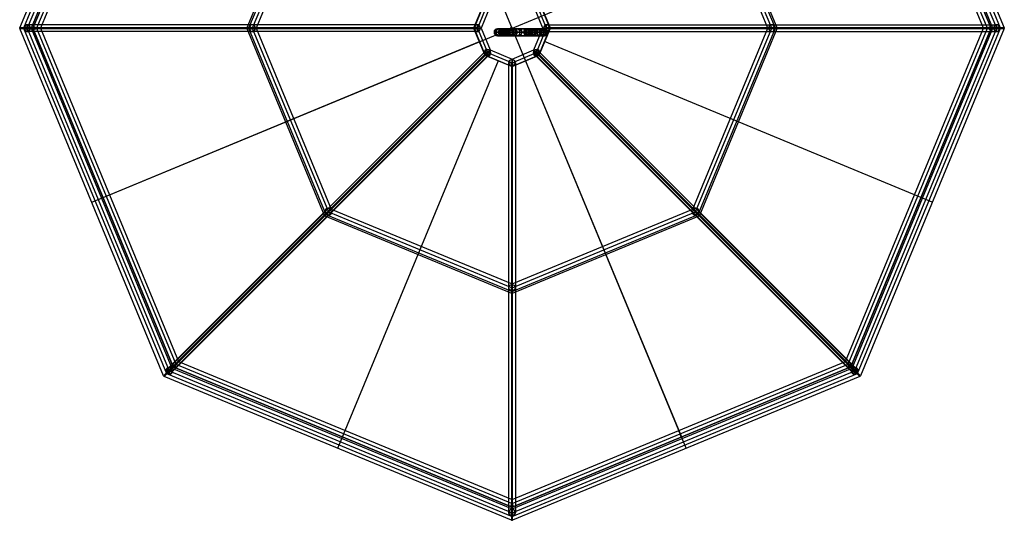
# Model space of a CAD drawing. Extents: x 24847 to 27331, y -18943 to -17731.
# Tile 1 of 4: x 24847 to 25557, y -18692 to -18331. Entities that reach past the tile are written whole.
import ezdxf

# ---------------------------------------------------------------- set-up
doc = ezdxf.new("R2010")
doc.units = 0
doc.layers.add('PREDEFINITO', color=7, linetype='CONTINUOUS')

msp = doc.modelspace()

# ---------------------------------------------------------------- linework, layer by layer
at = {"layer": 'PREDEFINITO'}
for p, q in [((25079.69, -18041.72, -1.5), (25324.31, -18632.28, -1.5)), ((25079.69, -18041.72, -2.5), (25324.31, -18632.28, -2.5)), ((24846.59, -18336.67, -2.01), (24950.45, -18085.93, -2.01)), ((25453.55, -18085.93, -2.01), (25557.41, -18336.67, -2.01)), ((24952.6, -18087.6), (24849.29, -18337)), ((24954.51, -18089.51, 2.5), (24852, -18337, 2.5)), ((24954.51, -18089.51, -2.5), (24852, -18337, -2.5)), ((24956.43, -18091.43), (24854.71, -18337)), ((24957.38, -18092.38, 1), (24856.06, -18337, 1)), ((24957.38, -18092.38, -1.5), (24856.06, -18337, -1.5)), ((24957.38, -18092.38, -2.5), (24856.06, -18337, -2.5)), ((24856.06, -18337, -2), (24957.38, -18092.38, -2)), ((25547.94, -18337, 1), (25446.62, -18092.38, 1)), ((25547.94, -18337, -1.5), (25446.62, -18092.38, -1.5)), ((25547.94, -18337, -2.5), (25446.62, -18092.38, -2.5)), ((25446.62, -18092.38, -2), (25547.94, -18337, -2)), ((25549.29, -18337), (25447.57, -18091.43)), ((25552, -18337, 2.5), (25449.49, -18089.51, 2.5)), ((25552, -18337, -2.5), (25449.49, -18089.51, -2.5)), ((25554.71, -18337), (25451.4, -18087.6)), ((24959.3, -18094.3, -1.5), (24858.77, -18337, -1.5)), ((24959.3, -18094.3, 3.5), (24858.77, -18337, 3.5)), ((24961.21, -18096.21, 1), (24861.47, -18337, 1)), ((25542.53, -18337, 1), (25442.79, -18096.21, 1)), ((25545.23, -18337, -1.5), (25444.7, -18094.3, -1.5)), ((25545.23, -18337, 3.5), (25444.7, -18094.3, 3.5)), ((25066.44, -18201.91, 270.49), (25010.62, -18336.67, 270.49)), ((25067.5, -18202.5, 270), (25011.79, -18337, 270)), ((25069.42, -18204.42, 272.5), (25014.5, -18337, 272.5)), ((25069.42, -18204.42, 267.5), (25014.5, -18337, 267.5)), ((25071.33, -18206.33, 270), (25017.21, -18337, 270)), ((25386.79, -18337, 270), (25332.67, -18206.33, 270)), ((25389.5, -18337, 272.5), (25334.58, -18204.42, 272.5)), ((25389.5, -18337, 267.5), (25334.58, -18204.42, 267.5)), ((25392.21, -18337, 270), (25336.5, -18202.5, 270)), ((25393.38, -18336.67, 270.49), (25337.56, -18201.91, 270.49)), ((24906.72, -18459.31, -1.5), (25497.28, -18214.69, -1.5)), ((24906.72, -18459.31, -2.5), (25497.28, -18214.69, -2.5)), ((25182.41, -18317.41, 540), (25174.29, -18337, 540)), ((25182.42, -18317.9, 542.99), (25174.65, -18336.67, 542.99)), ((25184.32, -18319.32, 542.5), (25177, -18337, 542.5)), ((25184.32, -18319.32, 537.5), (25177, -18337, 537.5)), ((25186.24, -18321.24, 540), (25179.71, -18337, 540)), ((25224.29, -18337, 540), (25217.76, -18321.24, 540)), ((25227, -18337, 542.5), (25219.68, -18319.32, 542.5)), ((25227, -18337, 537.5), (25219.68, -18319.32, 537.5)), ((25229.35, -18336.67, 542.99), (25221.58, -18317.9, 542.99)), ((25229.71, -18337, 540), (25221.59, -18317.41, 540)), ((25177, -18334.5, 540), (24852, -18334.5)), ((24852, -18339.5), (24852, -18334.5)), ((25177, -18339.5, 540), (25177, -18334.5, 540)), ((25227, -18334.5, 540), (25552, -18334.5)), ((25227, -18339.5, 540), (25227, -18334.5, 540)), ((25552, -18339.5), (25552, -18334.5)), ((25174.57, -18337, 542.99), (24846.52, -18337, -2.01)), ((25174.65, -18336.67, 542.99), (24846.59, -18336.67, -2.01)), ((24950.45, -18588.07, -2.01), (24846.59, -18337.33, -2.01)), ((24846.59, -18337.33, -2.01), (25174.65, -18337.33, 542.99)), ((24849.29, -18337), (24952.6, -18586.4)), ((25174.86, -18337, 541.29), (24849.86, -18337, 1.29)), ((24854.14, -18337, -1.29), (24849.86, -18337, 1.29)), ((24852, -18337, 2.5), (24954.51, -18584.49, 2.5)), ((24852, -18337, -2.5), (24954.51, -18584.49, -2.5)), ((25177, -18339.5, 540), (24852, -18339.5)), ((25179.14, -18337, 538.71), (24854.14, -18337, -1.29)), ((24854.71, -18337), (24956.43, -18582.57)), ((24856.06, -18337, 1), (24957.38, -18581.62, 1)), ((24856.06, -18337, -1.5), (24957.38, -18581.62, -1.5)), ((24856.06, -18337, -2.5), (24856.06, -18337, -1.5)), ((24856.06, -18337, -2.5), (24957.38, -18581.62, -2.5)), ((24957.38, -18581.62, -2), (24856.06, -18337, -2)), ((24858.77, -18337, -1.5), (24959.3, -18579.7, -1.5)), ((24858.77, -18337, 3.5), (24959.3, -18579.7, 3.5)), ((24861.47, -18337, 1), (24961.21, -18577.79, 1)), ((25010.62, -18337.33, 270.49), (25066.44, -18472.09, 270.49)), ((25011.79, -18337, 270), (25067.5, -18471.5, 270)), ((25014.5, -18337, 272.5), (25069.42, -18469.58, 272.5)), ((25014.5, -18337, 267.5), (25069.42, -18469.58, 267.5)), ((25017.21, -18337, 270), (25071.33, -18467.67, 270)), ((25174.29, -18337, 540), (25182.41, -18356.59, 540)), ((25174.65, -18337.33, 542.99), (25182.42, -18356.1, 542.99)), ((25179.14, -18337, 538.71), (25174.86, -18337, 541.29)), ((25177, -18337, 542.5), (25184.32, -18354.68, 542.5)), ((25177, -18337, 537.5), (25184.32, -18354.68, 537.5)), ((25179.71, -18337, 540), (25186.24, -18352.76, 540)), ((25189.96, -18340, 995.34), (25189.05, -18340, 1029.71)), ((25189.05, -18340, 1029.71), (25189.24, -18340, 1064.26)), ((25189.24, -18340, 1064.26), (25190.42, -18340, 1098.87)), ((25190.86, -18340, 978.29), (25189.96, -18340, 995.34)), ((25190.42, -18340, 1098.87), (25192.48, -18340, 1133.46)), ((25192.08, -18340, 961.25), (25190.86, -18340, 978.29)), ((25192.45, -18337.5, 995.45), (25191.54, -18337.5, 1029.74)), ((25191.54, -18337.5, 1029.74), (25191.74, -18337.5, 1064.21)), ((25192.45, -18342.5, 995.45), (25191.54, -18342.5, 1029.74)), ((25191.54, -18342.5, 1029.74), (25191.74, -18342.5, 1064.21)), ((25191.74, -18337.5, 1064.21), (25192.92, -18337.5, 1098.76)), ((25191.74, -18342.5, 1064.21), (25192.92, -18342.5, 1098.76)), ((25194.43, -18340, 936.92), (25192.08, -18340, 961.25)), ((25193.35, -18337.5, 978.44), (25192.45, -18337.5, 995.45)), ((25193.35, -18342.5, 978.44), (25192.45, -18342.5, 995.45)), ((25192.48, -18340, 1133.46), (25195.32, -18340, 1167.92)), ((25192.92, -18337.5, 1098.76), (25194.98, -18337.5, 1133.28)), ((25192.92, -18342.5, 1098.76), (25194.98, -18342.5, 1133.28)), ((25194.57, -18337.5, 961.46), (25193.35, -18337.5, 978.44)), ((25194.57, -18342.5, 961.46), (25193.35, -18342.5, 978.44)), ((25194.95, -18340, 995.56), (25194.04, -18340, 1029.76)), ((25194.04, -18340, 1029.76), (25194.24, -18340, 1064.16)), ((25194.24, -18340, 1064.16), (25195.41, -18340, 1098.64)), ((25197.84, -18340, 910.01), (25194.43, -18340, 936.92)), ((25196.91, -18337.5, 937.2), (25194.57, -18337.5, 961.46)), ((25196.91, -18342.5, 937.2), (25194.57, -18342.5, 961.46)), ((25195.85, -18340, 978.6), (25194.95, -18340, 995.56)), ((25194.98, -18337.5, 1133.28), (25197.81, -18337.5, 1167.69)), ((25194.98, -18342.5, 1133.28), (25197.81, -18342.5, 1167.69)), ((25195.32, -18340, 1167.92), (25202.86, -18340, 1236.02)), ((25195.41, -18340, 1098.64), (25197.47, -18340, 1133.11)), ((25197.06, -18340, 961.66), (25195.85, -18340, 978.6)), ((25200.32, -18337.5, 910.35), (25196.91, -18337.5, 937.2)), ((25200.32, -18342.5, 910.35), (25196.91, -18342.5, 937.2)), ((25199.39, -18340, 937.48), (25197.06, -18340, 961.66)), ((25197.47, -18340, 1133.11), (25200.3, -18340, 1167.46)), ((25197.81, -18337.5, 1167.69), (25205.34, -18337.5, 1235.71)), ((25197.81, -18342.5, 1167.69), (25205.34, -18342.5, 1235.71)), ((25211.39, -18340, 825.18), (25197.84, -18340, 910.01)), ((25202.79, -18340, 910.7), (25199.39, -18340, 937.48)), ((25200.1, -18340, 534.57), (25207.17, -18340, 566.07)), ((25200.1, -18340, 534.57), (25204.96, -18340, 533.4)), ((25200.3, -18340, 1167.46), (25207.82, -18340, 1235.39)), ((25213.86, -18337.5, 825.58), (25200.32, -18337.5, 910.35)), ((25213.86, -18342.5, 825.58), (25200.32, -18342.5, 910.35)), ((25201, -18337, 537.5), (25201, -18337, 1312)), ((25201, -18337, 1312), (25202, -18337, 1312)), ((25201.5, -18336.5, 537.5), (25201.5, -18336.5, 1312)), ((25201.5, -18337.5, 1312), (25201.5, -18336.5, 1312)), ((25201.5, -18337.5, 537.5), (25201.5, -18337.5, 1312)), ((25202, -18337, 537.5), (25202, -18337, 1312)), ((25202.53, -18337.5, 533.99), (25209.62, -18337.5, 565.56)), ((25202.53, -18342.5, 533.99), (25202.53, -18337.5, 533.99)), ((25202.53, -18342.5, 533.99), (25209.62, -18342.5, 565.56)), ((25216.33, -18340, 825.97), (25202.79, -18340, 910.7)), ((25202.86, -18340, 1236.02), (25212.15, -18340, 1302.37)), ((25204.96, -18340, 533.4), (25212.07, -18340, 565.06)), ((25205.34, -18337.5, 1235.71), (25214.62, -18337.5, 1302)), ((25205.34, -18342.5, 1235.71), (25214.62, -18342.5, 1302)), ((25207.17, -18340, 566.07), (25210.39, -18340, 582.33)), ((25207.82, -18340, 1235.39), (25217.1, -18340, 1301.63)), ((25209.62, -18337.5, 565.56), (25212.85, -18337.5, 581.86)), ((25209.62, -18342.5, 565.56), (25212.85, -18342.5, 581.86)), ((25210.39, -18340, 582.33), (25213.34, -18340, 598.84)), ((25217.56, -18340, 782.99), (25211.39, -18340, 825.18)), ((25212.07, -18340, 565.06), (25215.3, -18340, 581.4)), ((25212.15, -18340, 1302.37), (25217.1, -18340, 1301.63)), ((25212.85, -18337.5, 581.86), (25215.8, -18337.5, 598.43)), ((25212.85, -18342.5, 581.86), (25215.8, -18342.5, 598.43)), ((25213.34, -18340, 598.84), (25215.97, -18340, 615.58)), ((25220.04, -18337.5, 783.3), (25213.86, -18337.5, 825.58)), ((25220.04, -18342.5, 783.3), (25213.86, -18342.5, 825.58)), ((25214.62, -18342.5, 1302), (25214.62, -18337.5, 1302)), ((25215.3, -18340, 581.4), (25218.27, -18340, 598.02)), ((25215.8, -18337.5, 598.43), (25218.45, -18337.5, 615.22)), ((25215.8, -18342.5, 598.43), (25218.45, -18342.5, 615.22)), ((25215.97, -18340, 615.58), (25218.25, -18340, 632.48)), ((25222.52, -18340, 783.62), (25216.33, -18340, 825.97)), ((25219.99, -18340, 761.81), (25217.56, -18340, 782.99)), ((25217.76, -18352.76, 540), (25224.29, -18337, 540)), ((25218.25, -18340, 632.48), (25220.14, -18340, 649.49)), ((25218.27, -18340, 598.02), (25220.92, -18340, 614.85)), ((25218.45, -18337.5, 615.22), (25220.73, -18337.5, 632.17)), ((25218.45, -18342.5, 615.22), (25220.73, -18342.5, 632.17)), ((25219.68, -18354.68, 542.5), (25227, -18337, 542.5)), ((25219.68, -18354.68, 537.5), (25227, -18337, 537.5)), ((25221.79, -18340, 740.54), (25219.99, -18340, 761.81)), ((25222.48, -18337.5, 762.06), (25220.04, -18337.5, 783.3)), ((25222.48, -18342.5, 762.06), (25220.04, -18342.5, 783.3)), ((25220.14, -18340, 649.49), (25221.58, -18340, 666.56)), ((25220.73, -18337.5, 632.17), (25222.63, -18337.5, 649.24)), ((25220.73, -18342.5, 632.17), (25222.63, -18342.5, 649.24)), ((25220.92, -18340, 614.85), (25223.22, -18340, 631.87)), ((25221.58, -18356.1, 542.99), (25229.35, -18337.33, 542.99)), ((25221.58, -18340, 666.56), (25222.54, -18340, 683.63)), ((25221.59, -18356.59, 540), (25229.71, -18337, 540)), ((25222.41, -18340, 729.84), (25221.79, -18340, 740.54)), ((25222.82, -18340, 719.14), (25222.41, -18340, 729.84)), ((25224.28, -18337.5, 740.71), (25222.48, -18337.5, 762.06)), ((25224.28, -18342.5, 740.71), (25222.48, -18342.5, 762.06)), ((25224.96, -18340, 762.32), (25222.52, -18340, 783.62)), ((25222.54, -18340, 683.63), (25222.98, -18340, 700.66)), ((25222.63, -18337.5, 649.24), (25224.08, -18337.5, 666.38)), ((25222.63, -18342.5, 649.24), (25224.08, -18342.5, 666.38)), ((25223, -18340, 709.15), (25222.82, -18340, 719.14)), ((25222.98, -18340, 700.66), (25223, -18340, 709.15)), ((25223.22, -18340, 631.87), (25225.11, -18340, 649)), ((25224.08, -18337.5, 666.38), (25225.04, -18337.5, 683.53)), ((25224.08, -18342.5, 666.38), (25225.04, -18342.5, 683.53)), ((25224.91, -18337.5, 729.97), (25224.28, -18337.5, 740.71)), ((25224.91, -18342.5, 729.97), (25224.28, -18342.5, 740.71)), ((25224.86, -18337, 538.71), (25549.86, -18337, -1.29)), ((25229.14, -18337, 541.29), (25224.86, -18337, 538.71)), ((25225.32, -18337.5, 719.21), (25224.91, -18337.5, 729.97)), ((25225.32, -18342.5, 719.21), (25224.91, -18342.5, 729.97)), ((25226.78, -18340, 740.88), (25224.96, -18340, 762.32)), ((25225.04, -18337.5, 683.53), (25225.48, -18337.5, 700.64)), ((25225.04, -18342.5, 683.53), (25225.48, -18342.5, 700.64)), ((25225.11, -18340, 649), (25226.57, -18340, 666.2)), ((25225.5, -18337.5, 709.16), (25225.32, -18337.5, 719.21)), ((25225.5, -18342.5, 709.16), (25225.32, -18342.5, 719.21)), ((25225.48, -18337.5, 700.64), (25225.5, -18337.5, 709.16)), ((25225.48, -18342.5, 700.64), (25225.5, -18342.5, 709.16)), ((25226.57, -18340, 666.2), (25227.54, -18340, 683.42)), ((25227.41, -18340, 730.09), (25226.78, -18340, 740.88)), ((25227, -18339.5, 540), (25552, -18339.5)), ((25227.82, -18340, 719.28), (25227.41, -18340, 730.09)), ((25227.54, -18340, 683.42), (25227.98, -18340, 700.61)), ((25227.99, -18340, 709.18), (25227.82, -18340, 719.28)), ((25227.98, -18340, 700.61), (25227.99, -18340, 709.18)), ((25229.14, -18337, 541.29), (25554.14, -18337, 1.29)), ((25557.41, -18336.67, -2.01), (25229.35, -18336.67, 542.99)), ((25229.35, -18337.33, 542.99), (25557.41, -18337.33, -2.01)), ((25229.43, -18337, 542.99), (25557.48, -18337, -2.01)), ((25332.67, -18467.67, 270), (25386.79, -18337, 270)), ((25334.58, -18469.58, 272.5), (25389.5, -18337, 272.5)), ((25334.58, -18469.58, 267.5), (25389.5, -18337, 267.5)), ((25336.5, -18471.5, 270), (25392.21, -18337, 270)), ((25337.56, -18472.09, 270.49), (25393.38, -18337.33, 270.49)), ((25442.79, -18577.79, 1), (25542.53, -18337, 1)), ((25444.7, -18579.7, -1.5), (25545.23, -18337, -1.5)), ((25444.7, -18579.7, 3.5), (25545.23, -18337, 3.5)), ((25446.62, -18581.62, 1), (25547.94, -18337, 1)), ((25446.62, -18581.62, -1.5), (25547.94, -18337, -1.5)), ((25446.62, -18581.62, -2.5), (25547.94, -18337, -2.5)), ((25547.94, -18337, -2), (25446.62, -18581.62, -2)), ((25447.57, -18582.57), (25549.29, -18337)), ((25449.49, -18584.49, 2.5), (25552, -18337, 2.5)), ((25449.49, -18584.49, -2.5), (25552, -18337, -2.5)), ((25451.4, -18586.4), (25554.71, -18337)), ((25557.41, -18337.33, -2.01), (25453.55, -18588.07, -2.01)), ((25547.94, -18337, -2.5), (25547.94, -18337, -1.5)), ((25554.14, -18337, 1.29), (25549.86, -18337, -1.29)), ((24898.52, -18462.7, -2.01), (25178.54, -18346.72, 542.99)), ((25505.48, -18462.7, -2.01), (25225.46, -18346.72, 542.99)), ((25182.42, -18356.1, 542.99), (24950.45, -18588.07, -2.01)), ((25182.61, -18356.39, 542.99), (24950.64, -18588.36, -2.01)), ((24950.93, -18588.55, -2.01), (25182.9, -18356.58, 542.99)), ((25182.02, -18354.68, 540.98), (24952.21, -18584.49, 0.98)), ((25183.97, -18352.35, 539.16), (24954.16, -18582.16, -0.84)), ((25184.68, -18357.01, 540.84), (24954.87, -18586.82, 0.84)), ((25186.62, -18354.68, 539.02), (24956.81, -18584.49, -0.98)), ((25186.62, -18354.68, 539.02), (25182.02, -18354.68, 540.98)), ((25182.41, -18356.59, 540), (25202, -18364.71, 540)), ((25182.9, -18356.58, 542.99), (25201.67, -18364.35, 542.99)), ((25184.68, -18357.01, 540.84), (25183.97, -18352.35, 539.16)), ((25184.32, -18354.68, 542.5), (25202, -18362, 542.5)), ((25184.32, -18354.68, 537.5), (25202, -18362, 537.5)), ((25186.24, -18352.76, 540), (25202, -18359.29, 540)), ((25202, -18359.29, 540), (25217.76, -18352.76, 540)), ((25202, -18362, 542.5), (25219.68, -18354.68, 542.5)), ((25202, -18362, 537.5), (25219.68, -18354.68, 537.5)), ((25202, -18364.71, 540), (25221.59, -18356.59, 540)), ((25202.33, -18364.35, 542.99), (25221.1, -18356.58, 542.99)), ((25217.38, -18354.68, 539.02), (25447.19, -18584.49, -0.98)), ((25221.98, -18354.68, 540.98), (25217.38, -18354.68, 539.02)), ((25219.32, -18357.01, 540.84), (25220.03, -18352.35, 539.16)), ((25219.32, -18357.01, 540.84), (25449.13, -18586.82, 0.84)), ((25220.03, -18352.35, 539.16), (25449.84, -18582.16, -0.84)), ((25221.1, -18356.58, 542.99), (25453.07, -18588.55, -2.01)), ((25221.39, -18356.39, 542.99), (25453.36, -18588.36, -2.01)), ((25453.55, -18588.07, -2.01), (25221.58, -18356.1, 542.99)), ((25221.98, -18354.68, 540.98), (25451.79, -18584.49, 0.98)), ((25076.3, -18640.48, -2.01), (25192.28, -18360.46, 542.99)), ((25199.5, -18362, 540), (25199.5, -18687)), ((25204.5, -18362, 540), (25199.5, -18362, 540)), ((25202, -18359.86, 538.71), (25202, -18684.86, -1.29)), ((25202, -18359.86, 538.71), (25202, -18364.14, 541.29)), ((25202, -18364.14, 541.29), (25202, -18689.14, 1.29)), ((25204.5, -18362, 540), (25204.5, -18687)), ((25327.7, -18640.48, -2.01), (25211.72, -18360.46, 542.99)), ((25201.67, -18364.35, 542.99), (25201.67, -18692.41, -2.01)), ((25202, -18364.43, 542.99), (25202, -18692.48, -2.01)), ((25202.33, -18692.41, -2.01), (25202.33, -18364.35, 542.99)), ((24906.72, -18459.31, -1.5), (24906.72, -18459.31, -2.5)), ((25497.28, -18459.31, -1.5), (25497.28, -18459.31, -2.5)), ((25069.42, -18469.58, 272.5), (25202, -18524.5, 272.5)), ((25069.42, -18469.58, 267.5), (25202, -18524.5, 267.5)), ((25071.33, -18467.67, 270), (25202, -18521.79, 270)), ((25202, -18521.79, 270), (25332.67, -18467.67, 270)), ((25202, -18524.5, 272.5), (25334.58, -18469.58, 272.5)), ((25202, -18524.5, 267.5), (25334.58, -18469.58, 267.5)), ((25066.91, -18472.56, 270.49), (25201.67, -18528.38, 270.49)), ((25067.5, -18471.5, 270), (25202, -18527.21, 270)), ((25202, -18527.21, 270), (25336.5, -18471.5, 270)), ((25202.33, -18528.38, 270.49), (25337.09, -18472.56, 270.49)), ((24956.81, -18584.49, -0.98), (24952.21, -18584.49, 0.98)), ((24954.87, -18586.82, 0.84), (24954.16, -18582.16, -0.84)), ((24954.51, -18584.49, 2.5), (25202, -18687, 2.5)), ((24954.51, -18584.49, -2.5), (25202, -18687, -2.5)), ((24956.43, -18582.57), (25202, -18684.29)), ((24957.38, -18581.62, 1), (25202, -18682.94, 1)), ((24957.38, -18581.62, -1.5), (25202, -18682.94, -1.5)), ((24957.38, -18581.62, -2.5), (24957.38, -18581.62, -1.5)), ((24957.38, -18581.62, -2.5), (25202, -18682.94, -2.5)), ((25202, -18682.94, -2), (24957.38, -18581.62, -2)), ((24959.3, -18579.7, -1.5), (25202, -18680.23, -1.5)), ((24959.3, -18579.7, 3.5), (25202, -18680.23, 3.5)), ((24961.21, -18577.79, 1), (25202, -18677.53, 1)), ((25202, -18682.94, -1.5), (25446.62, -18581.62, -1.5)), ((25202, -18682.94, -2.5), (25446.62, -18581.62, -2.5)), ((25446.62, -18581.62, -2), (25202, -18682.94, -2)), ((25202, -18684.29), (25447.57, -18582.57)), ((25202, -18687, 2.5), (25449.49, -18584.49, 2.5)), ((25202, -18687, -2.5), (25449.49, -18584.49, -2.5)), ((25322.4, -18627.66, 1), (25442.79, -18577.79, 1)), ((25323.35, -18629.97, -1.5), (25444.7, -18579.7, -1.5)), ((25323.35, -18629.97, 3.5), (25444.7, -18579.7, 3.5)), ((25324.31, -18632.28, 1), (25446.62, -18581.62, 1)), ((25446.62, -18581.62, -2.5), (25446.62, -18581.62, -1.5)), ((25451.79, -18584.49, 0.98), (25447.19, -18584.49, -0.98)), ((25449.13, -18586.82, 0.84), (25449.84, -18582.16, -0.84)), ((25201.67, -18692.41, -2.01), (24950.93, -18588.55, -2.01)), ((24952.6, -18586.4), (25202, -18689.71)), ((25202, -18689.71), (25451.4, -18586.4)), ((25453.07, -18588.55, -2.01), (25202.33, -18692.41, -2.01)), ((25079.69, -18632.28, -1.5), (25079.69, -18632.28, -2.5)), ((25202, -18677.53, 1), (25322.4, -18627.66, 1)), ((25202, -18680.23, -1.5), (25323.35, -18629.97, -1.5)), ((25202, -18680.23, 3.5), (25323.35, -18629.97, 3.5)), ((25202, -18682.94, 1), (25324.31, -18632.28, 1)), ((25324.31, -18632.28, -1.5), (25324.31, -18632.28, -2.5)), ((25202, -18682.94, -1.5), (25202, -18682.94, -2.5)), ((25204.5, -18687), (25199.5, -18687)), ((25202, -18684.86, -1.29), (25202, -18689.14, 1.29))]:
    msp.add_line(p, q, dxfattribs=at)
at = {"layer": 'PREDEFINITO', "extrusion": (-0.515662, 0, -0.856792)}
for centre in [(18337, -21293, -12815.23), (18337, -21293, -13445.49)]:
    msp.add_circle(centre, 2.5, dxfattribs=at)
at = {"layer": 'PREDEFINITO', "extrusion": (-0.515662, 7.50404e-13, -0.856792)}
msp.add_circle((18337, -21293, -13130.36), 2.5, dxfattribs=at)
at = {"layer": 'PREDEFINITO', "extrusion": (0.515662, 0, -0.856792)}
for centre in [(-18337, 21892.75, 12545.94), (-18337, 21892.75, 13176.19)]:
    msp.add_circle(centre, 2.5, dxfattribs=at)
at = {"layer": 'PREDEFINITO', "extrusion": (0.515662, -7.50404e-13, -0.856792)}
msp.add_circle((-18337, 21892.75, 12861.06), 2.5, dxfattribs=at)
at = {"layer": 'PREDEFINITO', "extrusion": (0.009894, -2.12966e-13, -0.999951)}
msp.add_circle((-25200.5, -18340, -780.46), 2.5, dxfattribs=at)
at = {"layer": 'PREDEFINITO', "extrusion": (-0.020402, -9.18599e-14, -0.999792)}
msp.add_circle((18340, -25164.78, -1577.96), 2.5, dxfattribs=at)
at = {"layer": 'PREDEFINITO', "extrusion": (0.043733, 2.54468e-13, -0.999043)}
msp.add_circle((-18340, 25211.88, 107.25), 2.5, dxfattribs=at)
at = {"layer": 'PREDEFINITO', "extrusion": (-0.047387, -2.16174e-13, -0.998877)}
msp.add_circle((18340, -25112.55, -2291.34), 2.5, dxfattribs=at)
at = {"layer": 'PREDEFINITO', "extrusion": (0.081344, -9.57101e-14, -0.996686)}
msp.add_circle((-18340, 25189.29, 1091.16), 2.5, dxfattribs=at)
at = {"layer": 'PREDEFINITO', "extrusion": (-0.071275, 5.18607e-14, -0.997457)}
msp.add_circle((18340, -25050.13, -2926.17), 2.5, dxfattribs=at)
at = {"layer": 'PREDEFINITO', "extrusion": (0.101658, -2.83649e-13, -0.994819)}
msp.add_circle((-18340, 25161.61, 1621.69), 2.5, dxfattribs=at)
at = {"layer": 'PREDEFINITO', "extrusion": (0.110872, 2.25953e-14, -0.993835)}
msp.add_circle((-18340, 25145.47, 1862.2), 2.5, dxfattribs=at)
at = {"layer": 'PREDEFINITO', "extrusion": (0.117335, -2.83649e-13, -0.993092)}
msp.add_circle((-18340, 25132.81, 2031.17), 2.5, dxfattribs=at)
at = {"layer": 'PREDEFINITO', "extrusion": (-0.092256, 1.09228e-13, -0.995735)}
msp.add_circle((18340, -24982.62, -3487.35), 2.5, dxfattribs=at)
at = {"layer": 'PREDEFINITO', "extrusion": (0.139065, 3.336e-14, -0.990283)}
msp.add_circle((-18340, 25082.05, 2602.96), 2.5, dxfattribs=at)
at = {"layer": 'PREDEFINITO', "extrusion": (-0.110491, -2.41176e-13, -0.993877)}
msp.add_circle((18340, -24914.2, -3979.03), 2.5, dxfattribs=at)
at = {"layer": 'PREDEFINITO', "extrusion": (0.234706, 0, 0.972066)}
msp.add_circle((-18340, -24373.2, 6434.24), 2.5, dxfattribs=at)
at = {"layer": 'PREDEFINITO'}
for centre in [(25201.5, -18337, 1312), (25201.5, -18337, 537.5), (25201.5, -18337, 801)]:
    msp.add_circle(centre, 0.5, dxfattribs=at)
at = {"layer": 'PREDEFINITO', "extrusion": (0.154073, 1.56817e-13, -0.988059)}
msp.add_circle((-18340, 25039.52, 3004.76), 2.5, dxfattribs=at)
at = {"layer": 'PREDEFINITO', "extrusion": (-0.126108, -4.3574e-14, -0.992016)}
msp.add_circle((18340, -24848.28, -4404.44), 2.5, dxfattribs=at)
at = {"layer": 'PREDEFINITO', "extrusion": (0.162303, 4.7706e-13, -0.986741)}
msp.add_circle((-18340, 25013.53, 3234.83), 2.5, dxfattribs=at)
at = {"layer": 'PREDEFINITO', "extrusion": (-0.203023, -5.68612e-13, -0.979174)}
msp.add_circle((18340, -24569.78, -5671.93), 2.5, dxfattribs=at)
at = {"layer": 'PREDEFINITO', "extrusion": (-0.139196, 6.7466e-14, -0.990265)}
msp.add_circle((18340, -24787.74, -4765.86), 2.5, dxfattribs=at)
at = {"layer": 'PREDEFINITO', "extrusion": (-0.185202, -1.34754e-13, -0.982701)}
msp.add_circle((18340, -24668.92, -5241.25), 2.5, dxfattribs=at)
at = {"layer": 'PREDEFINITO', "extrusion": (0.158234, -3.93171e-13, -0.987402)}
msp.add_circle((-18340, 25026.84, 3174.5), 2.5, dxfattribs=at)
at = {"layer": 'PREDEFINITO', "extrusion": (-0.1498, -8.99192e-14, -0.988716)}
msp.add_circle((18340, -24735.07, -5064.45), 2.5, dxfattribs=at)
at = {"layer": 'PREDEFINITO', "extrusion": (-0.165897, 4.48352e-14, -0.986143)}
msp.add_circle((18340, -24767.11, -4773.35), 2.5, dxfattribs=at)
at = {"layer": 'PREDEFINITO', "extrusion": (0.145855, 6.40199e-14, -0.989306)}
msp.add_circle((-18340, 25064.78, 2882.19), 2.5, dxfattribs=at)
at = {"layer": 'PREDEFINITO', "extrusion": (-0.144964, 1.57483e-13, -0.989437)}
msp.add_circle((18340, -24862.88, -4264.49), 2.5, dxfattribs=at)
at = {"layer": 'PREDEFINITO', "extrusion": (0.126547, 6.61515e-13, -0.991961)}
msp.add_circle((-18340, 25116.41, 2414.51), 2.5, dxfattribs=at)
at = {"layer": 'PREDEFINITO', "extrusion": (-0.122243, -2.90719e-13, -0.9925)}
msp.add_circle((18340, -24954.31, -3710.48), 2.5, dxfattribs=at)
at = {"layer": 'PREDEFINITO', "extrusion": (0.100327, 2.71472e-13, -0.994955)}
msp.add_circle((-18340, 25171.67, 1772.27), 2.5, dxfattribs=at)
at = {"layer": 'PREDEFINITO', "extrusion": (-0.097556, -2.26308e-14, -0.99523)}
msp.add_circle((18340, -25038.98, -3106.78), 2.5, dxfattribs=at)
at = {"layer": 'PREDEFINITO', "extrusion": (-0.07071, 5.14433e-14, -0.997497)}
msp.add_circle((18340, -25113.82, -2448.31), 2.5, dxfattribs=at)
at = {"layer": 'PREDEFINITO', "extrusion": (0.067299, -1.02642e-13, -0.997733)}
msp.add_circle((-18340, 25216.95, 958.54), 2.5, dxfattribs=at)
at = {"layer": 'PREDEFINITO', "extrusion": (-0.041489, 1.28839e-13, -0.999139)}
msp.add_circle((18340, -25174.96, -1729.49), 2.5, dxfattribs=at)
at = {"layer": 'PREDEFINITO', "extrusion": (0.027667, 6.81855e-14, -0.999617)}
msp.add_circle((-18340, 25235.56, -21.03), 2.5, dxfattribs=at)
at = {"layer": 'PREDEFINITO', "extrusion": (-0.009658, -3.04254e-13, -0.999953)}
msp.add_circle((-25217.54, -18340, -944.22), 2.5, dxfattribs=at)
at = {"layer": 'PREDEFINITO', "extrusion": (0.007303, -5.22693e-14, -0.999973)}
msp.add_circle((-25230, -18340, -524.93), 2.5, dxfattribs=at)
at = {"layer": 'PREDEFINITO', "extrusion": (-0.364628, -0.364628, -0.856792)}
for centre in [(30786.72, -3859.24, -2952.95), (30786.72, -3859.24, -2637.82), (30786.72, -3859.24, -2322.69)]:
    msp.add_circle(centre, 2.5, dxfattribs=at)
at = {"layer": 'PREDEFINITO', "extrusion": (0.364628, -0.364628, -0.856792)}
for centre in [(4854.29, 26677.7, 15425.76), (4854.29, 26677.7, 15740.89), (4854.29, 26677.7, 16056.02)]:
    msp.add_circle(centre, 2.5, dxfattribs=at)
at = {"layer": 'PREDEFINITO', "extrusion": (0, -0.515662, -0.856792)}
for centre in [(25202, 16010.87, 9005.92), (25202, 16010.87, 9321.05)]:
    msp.add_circle(centre, 2.5, dxfattribs=at)
at = {"layer": 'PREDEFINITO', "extrusion": (0.92388, 0.382683, 0)}
msp.add_circle((-26902.67, 1, 16266.35), 2.5, dxfattribs=at)
at = {"layer": 'PREDEFINITO', "extrusion": (4.1922e-15, -0.515662, -0.856792)}
msp.add_circle((25202, 16010.87, 9636.17), 2.5, dxfattribs=at)
at = {"layer": 'PREDEFINITO'}
for centre, start, end in [((24847.29, -18337, -2.01), 154.339, 205.661), ((25011.32, -18337, 270.49), 154.339, 205.661), ((25392.68, -18337, 270.49), 334.339, 25.661), ((25556.71, -18337, -2.01), 334.339, 25.661), ((25067.17, -18471.83, 270.49), 199.339, 250.661), ((25336.83, -18471.83, 270.49), 289.339, 340.661), ((25202, -18527.68, 270.49), 244.339, 295.661), ((24951.18, -18587.82, -2.01), 199.339, 250.661), ((25452.82, -18587.82, -2.01), 289.339, 340.661), ((25202, -18691.71, -2.01), 244.339, 295.661)]:
    msp.add_arc(centre, 0.772, start, end, dxfattribs=at)
at = {"layer": 'PREDEFINITO', "extrusion": (0, -1, 0)}
for centre, start, end in [((24851.9, 0.11, 18337), 182.41882, 272.11276), ((24851.9, -0.11, 18337), 87.88724, 177.58118), ((25545.14, 0.89, 18337), 87.88724, 177.58118)]:
    msp.add_arc(centre, 2.61, start, end, dxfattribs=at)
at = {"layer": 'PREDEFINITO', "extrusion": (-0.382683, -0.92388, -1.15333e-13)}
msp.add_arc((29977.52, 0, 7430.73), 2.5, 90, 270, dxfattribs=at)
at = {"layer": 'PREDEFINITO', "extrusion": (0.382683, -0.92388, 0)}
for centre in [(15942.99, 0, 26451.63), (16093.12, 270, 26513.81), (16243.25, 540, 26576), (16243.25, 540, 26595.13), (15942.99, 0, 26719.51)]:
    msp.add_arc(centre, 2.5, 90, 270, dxfattribs=at)
at = {"layer": 'PREDEFINITO', "extrusion": (1.29916e-11, -1, -1.4062e-11)}
msp.add_arc((24852.1, 0.11, 18337), 2.61, 267.88724, 357.58118, dxfattribs=at)
at = {"layer": 'PREDEFINITO', "extrusion": (9.74369e-12, -1, 1.05465e-11)}
msp.add_arc((24852.1, -0.11, 18337), 2.61, 2.41882, 92.11276, dxfattribs=at)
at = {"layer": 'PREDEFINITO', "extrusion": (-3.2479e-12, 1, 3.5155e-12)}
msp.add_arc((-24858.67, 0.89, -18337), 2.61, 2.41882, 92.11276, dxfattribs=at)
at = {"layer": 'PREDEFINITO', "extrusion": (-3.2479e-12, 1, -3.5155e-12)}
for centre, start, end in [((-24858.67, 1.11, -18337), 267.88724, 357.58118), ((-25389.6, 269.89, -18337), 87.88724, 177.58118)]:
    msp.add_arc(centre, 2.61, start, end, dxfattribs=at)
at = {"layer": 'PREDEFINITO', "extrusion": (0.382683, 0.92388, 0)}
for centre, start, end in [((-29983.77, 1, -7428.14), 270, 90), ((-30323.98, 540, -7287.22), 90, 270), ((-30474.11, 270, -7225.04), 90, 270), ((-30624.24, 0, -7162.85), 90, 270), ((-30624.24, 0, -7430.73), 90, 270)]:
    msp.add_arc(centre, 2.5, start, end, dxfattribs=at)
at = {"layer": 'PREDEFINITO', "extrusion": (-0.382683, 0.92388, 0)}
for centre, start, end in [((-15949.24, 1, -26454.22), 270, 90), ((-16289.44, 540, -26595.13), 90, 270), ((-16439.57, 270, -26657.32), 90, 270), ((-16589.7, 0, -26719.51), 90, 270), ((-15949.24, 1, -26716.92), 270, 90)]:
    msp.add_arc(centre, 2.5, start, end, dxfattribs=at)
at = {"layer": 'PREDEFINITO', "extrusion": (-1.43538e-12, 1, 1.35674e-12)}
msp.add_arc((-24858.86, 0.89, -18337), 2.61, 87.88724, 177.58118, dxfattribs=at)
at = {"layer": 'PREDEFINITO', "extrusion": (9.0626e-13, 1, -2.43612e-12)}
msp.add_arc((-24858.86, 1.11, -18337), 2.61, 182.41882, 272.11276, dxfattribs=at)
at = {"layer": 'PREDEFINITO', "extrusion": (2.34164e-12, -1, 1.07938e-12)}
msp.add_arc((25014.4, 270.11, 18337), 2.61, 182.41882, 272.11276, dxfattribs=at)
at = {"layer": 'PREDEFINITO', "extrusion": (-9.0626e-13, -1, 2.43612e-12)}
msp.add_arc((25014.4, 269.89, 18337), 2.61, 87.88724, 177.58118, dxfattribs=at)
at = {"layer": 'PREDEFINITO', "extrusion": (-0.382683, -0.92388, 0)}
for centre, start, end in [((30127.65, 270, 7368.54), 90, 270), ((30617.99, 1, 7165.44), 270, 90)]:
    msp.add_arc(centre, 2.5, start, end, dxfattribs=at)
at = {"layer": 'PREDEFINITO', "extrusion": (-8.83743e-12, -1, 8.11037e-12)}
msp.add_arc((25014.6, 270.11, 18337), 2.61, 267.88724, 357.58118, dxfattribs=at)
at = {"layer": 'PREDEFINITO', "extrusion": (9.0626e-13, -1, 2.43612e-12)}
msp.add_arc((25014.6, 269.89, 18337), 2.61, 2.41882, 92.11276, dxfattribs=at)
at = {"layer": 'PREDEFINITO', "extrusion": (5.58953e-12, -1, 4.59488e-12)}
msp.add_arc((25176.9, 540.11, 18337), 2.61, 182.41882, 272.11276, dxfattribs=at)
at = {"layer": 'PREDEFINITO', "extrusion": (8.83743e-12, -1, -8.11037e-12)}
msp.add_arc((25176.9, 539.89, 18337), 2.61, 87.88724, 177.58118, dxfattribs=at)
at = {"layer": 'PREDEFINITO', "extrusion": (0, 0, -1)}
for centre, start, end in [((-25175.34, -18337, -542.99), 334.339, 25.661), ((-25228.66, -18337, -542.99), 154.339, 205.661), ((-25183.15, -18355.85, -542.99), 289.339, 340.661), ((-25220.85, -18355.85, -542.99), 199.339, 250.661), ((-25202, -18363.66, -542.99), 244.339, 295.661)]:
    msp.add_arc(centre, 0.772, start, end, dxfattribs=at)
at = {"layer": 'PREDEFINITO', "extrusion": (-0.382683, -0.92388, 1.15333e-13)}
msp.add_arc((30277.78, 540, 7306.36), 2.5, 90, 270, dxfattribs=at)
at = {"layer": 'PREDEFINITO', "extrusion": (-2.18966e-12, -1, 1.11012e-11)}
msp.add_arc((25177.1, 540.11, 18337), 2.61, 267.88724, 357.58118, dxfattribs=at)
at = {"layer": 'PREDEFINITO', "extrusion": (-1.51812e-11, -1, -2.51632e-11)}
msp.add_arc((25177.1, 539.89, 18337), 2.61, 2.41882, 92.11276, dxfattribs=at)
at = {"layer": 'PREDEFINITO', "extrusion": (8.83743e-12, 1, 8.11037e-12)}
msp.add_arc((-25226.9, 540.11, -18337), 2.61, 267.88724, 357.58118, dxfattribs=at)
at = {"layer": 'PREDEFINITO', "extrusion": (-1.81252e-12, 1, 4.87224e-12)}
msp.add_arc((-25226.9, 539.89, -18337), 2.61, 2.41882, 92.11276, dxfattribs=at)
at = {"layer": 'PREDEFINITO', "extrusion": (-5.29117e-13, 1, 3.79286e-12)}
msp.add_arc((-25227.1, 539.89, -18337), 2.61, 87.88724, 177.58118, dxfattribs=at)
at = {"layer": 'PREDEFINITO', "extrusion": (-1.43538e-12, 1, -1.35674e-12)}
for centre, start, end in [((-25227.1, 540.11, -18337), 182.41882, 272.11276), ((-25551.9, -0.11, -18337), 2.41882, 92.11276)]:
    msp.add_arc(centre, 2.61, start, end, dxfattribs=at)
at = {"layer": 'PREDEFINITO', "extrusion": (3.2479e-12, 1, 3.5155e-12)}
msp.add_arc((-25389.4, 270.11, -18337), 2.61, 267.88724, 357.58118, dxfattribs=at)
at = {"layer": 'PREDEFINITO', "extrusion": (0, 1, 0)}
msp.add_arc((-25389.4, 269.89, -18337), 2.61, 2.41882, 92.11276, dxfattribs=at)
at = {"layer": 'PREDEFINITO', "extrusion": (-8.83743e-12, 1, 8.11037e-12)}
msp.add_arc((-25389.6, 270.11, -18337), 2.61, 182.41882, 272.11276, dxfattribs=at)
at = {"layer": 'PREDEFINITO', "extrusion": (8.83743e-12, -1, 8.11037e-12)}
msp.add_arc((25545.14, 1.11, 18337), 2.61, 182.41882, 272.11276, dxfattribs=at)
at = {"layer": 'PREDEFINITO', "extrusion": (0.382683, -0.92388, -6.72211e-13)}
msp.add_arc((16583.45, 1, 26716.92), 2.5, 270, 90, dxfattribs=at)
at = {"layer": 'PREDEFINITO', "extrusion": (-3.2479e-12, -1, -3.5155e-12)}
msp.add_arc((25545.33, 0.89, 18337), 2.61, 2.41882, 92.11276, dxfattribs=at)
at = {"layer": 'PREDEFINITO', "extrusion": (-6.49579e-12, -1, 7.031e-12)}
msp.add_arc((25545.33, 1.11, 18337), 2.61, 267.88724, 357.58118, dxfattribs=at)
at = {"layer": 'PREDEFINITO', "extrusion": (2.71878e-12, 1, 7.30836e-12)}
msp.add_arc((-25551.9, 0.11, -18337), 2.61, 267.88724, 357.58118, dxfattribs=at)
at = {"layer": 'PREDEFINITO', "extrusion": (1.81252e-12, 1, 4.87224e-12)}
msp.add_arc((-25552.1, -0.11, -18337), 2.61, 87.88724, 177.58118, dxfattribs=at)
at = {"layer": 'PREDEFINITO', "extrusion": (8.30831e-12, 1, -1.19032e-11)}
msp.add_arc((-25552.1, 0.11, -18337), 2.61, 182.41882, 272.11276, dxfattribs=at)
at = {"layer": 'PREDEFINITO', "extrusion": (0.707107, -0.707107, 1.15548e-12)}
msp.add_arc((4829.19, 540.11, 30786.72), 2.61, 182.41882, 272.11276, dxfattribs=at)
at = {"layer": 'PREDEFINITO', "extrusion": (0.707107, -0.707107, 1.12737e-11)}
msp.add_arc((4829.19, 539.89, 30786.72), 2.61, 87.88724, 177.58118, dxfattribs=at)
at = {"layer": 'PREDEFINITO', "extrusion": (0.92388, -0.382683, 0)}
for centre in [(-7319.89, 540, 30291.31), (-7470.02, 270, 30372.63), (-7620.15, 0, 30434.82)]:
    msp.add_arc(centre, 2.5, 90, 270, dxfattribs=at)
at = {"layer": 'PREDEFINITO', "extrusion": (0.707107, -0.707107, -1.29963e-11)}
msp.add_arc((4829.38, 540.11, 30786.72), 2.61, 267.88724, 357.58118, dxfattribs=at)
at = {"layer": 'PREDEFINITO', "extrusion": (0.707107, -0.707107, 5.67113e-13)}
msp.add_arc((4829.38, 539.89, 30786.72), 2.61, 2.41882, 92.11276, dxfattribs=at)
at = {"layer": 'PREDEFINITO', "extrusion": (0.707107, 0.707107, -7.63248e-13)}
msp.add_arc((-30811.63, 540.11, 4854.29), 2.61, 267.88724, 357.58118, dxfattribs=at)
at = {"layer": 'PREDEFINITO', "extrusion": (0.707107, 0.707107, 6.49813e-12)}
msp.add_arc((-30811.63, 539.89, 4854.29), 2.61, 2.41882, 92.11276, dxfattribs=at)
at = {"layer": 'PREDEFINITO', "extrusion": (0.707107, 0.707107, 2.2897e-12)}
msp.add_arc((-30811.82, 540.11, 4854.29), 2.61, 182.41882, 272.11276, dxfattribs=at)
at = {"layer": 'PREDEFINITO', "extrusion": (0.707107, 0.707107, 5.16777e-12)}
msp.add_arc((-30811.82, 539.89, 4854.29), 2.61, 87.88724, 177.58118, dxfattribs=at)
at = {"layer": 'PREDEFINITO', "extrusion": (0.92388, 0.382683, 5.09104e-13)}
msp.add_arc((-26608.66, 540, 16275.91), 2.5, 90, 270, dxfattribs=at)
at = {"layer": 'PREDEFINITO', "extrusion": (0.382683, 0.92388, 6.72211e-13)}
msp.add_arc((-30323.98, 540, -7306.36), 2.5, 90, 270, dxfattribs=at)
at = {"layer": 'PREDEFINITO', "extrusion": (0.92388, -0.382683, -5.56878e-13)}
msp.add_arc((-7319.89, 540, 30310.45), 2.5, 90, 270, dxfattribs=at)
at = {"layer": 'PREDEFINITO', "extrusion": (-1, 0, 0)}
msp.add_arc((18361.9, 540.11, -25202), 2.61, 182.41882, 272.11276, dxfattribs=at)
at = {"layer": 'PREDEFINITO', "extrusion": (-1, -3.2479e-12, -3.5155e-12)}
msp.add_arc((18361.9, 539.89, -25202), 2.61, 87.88724, 177.58118, dxfattribs=at)
at = {"layer": 'PREDEFINITO', "extrusion": (-1, -9.0626e-13, -2.43612e-12)}
msp.add_arc((18362.1, 540.11, -25202), 2.61, 267.88724, 357.58118, dxfattribs=at)
at = {"layer": 'PREDEFINITO', "extrusion": (-1, -4.15416e-12, 5.95162e-12)}
msp.add_arc((18362.1, 539.89, -25202), 2.61, 2.41882, 92.11276, dxfattribs=at)
at = {"layer": 'PREDEFINITO', "extrusion": (0.92388, 0.382683, -1.15333e-13)}
for centre in [(-26608.66, 540, 16256.78), (-26758.79, 270, 16194.59)]:
    msp.add_arc(centre, 2.5, 90, 270, dxfattribs=at)
at = {"layer": 'PREDEFINITO', "extrusion": (0.382683, -0.92388, -1.78597e-12)}
msp.add_arc((16093.12, 270, 26657.32), 2.5, 90, 270, dxfattribs=at)
at = {"layer": 'PREDEFINITO', "extrusion": (0.707107, -0.707107, -1.72047e-11)}
msp.add_arc((4666.69, 269.89, 30786.72), 2.61, 87.88724, 177.58118, dxfattribs=at)
at = {"layer": 'PREDEFINITO', "extrusion": (0.707107, -0.707107, 2.2897e-12)}
msp.add_arc((4666.69, 270.11, 30786.72), 2.61, 182.41882, 272.11276, dxfattribs=at)
at = {"layer": 'PREDEFINITO', "extrusion": (0.92388, -0.382683, 1.9013e-12)}
msp.add_arc((-7470.02, 270, 30229.12), 2.5, 90, 270, dxfattribs=at)
at = {"layer": 'PREDEFINITO', "extrusion": (0.707107, -0.707107, -1.72259e-12)}
msp.add_arc((4666.88, 270.11, 30786.72), 2.61, 267.88724, 357.58118, dxfattribs=at)
at = {"layer": 'PREDEFINITO', "extrusion": (0.707107, -0.707107, -5.73488e-12)}
msp.add_arc((4666.88, 269.89, 30786.72), 2.61, 2.41882, 92.11276, dxfattribs=at)
at = {"layer": 'PREDEFINITO', "extrusion": (0.707107, 0.707107, 7.63287e-13)}
msp.add_arc((-30974.13, 270.11, 4854.29), 2.61, 267.88724, 357.58118, dxfattribs=at)
at = {"layer": 'PREDEFINITO', "extrusion": (0.707107, 0.707107, -3.24901e-12)}
msp.add_arc((-30974.13, 269.89, 4854.29), 2.61, 2.41882, 92.11276, dxfattribs=at)
at = {"layer": 'PREDEFINITO', "extrusion": (0.707107, 0.707107, -9.18007e-12)}
msp.add_arc((-30974.32, 269.89, 4854.29), 2.61, 87.88724, 177.58118, dxfattribs=at)
at = {"layer": 'PREDEFINITO', "extrusion": (0.707107, 0.707107, -7.63208e-13)}
for centre, start, end in [((-30974.32, 270.11, 4854.29), 182.41882, 272.11276), ((-31136.63, -0.11, 4854.29), 2.41882, 92.11276)]:
    msp.add_arc(centre, 2.61, start, end, dxfattribs=at)
at = {"layer": 'PREDEFINITO', "extrusion": (0.92388, 0.382683, 6.72211e-13)}
msp.add_arc((-26758.79, 270, 16338.1), 2.5, 90, 270, dxfattribs=at)
at = {"layer": 'PREDEFINITO', "extrusion": (0.382683, 0.92388, -1.06598e-12)}
msp.add_arc((-30474.11, 270, -7368.54), 2.5, 90, 270, dxfattribs=at)
at = {"layer": 'PREDEFINITO', "extrusion": (-1, -1.38978e-11, 1.64981e-11)}
msp.add_arc((18524.4, 270.11, -25202), 2.61, 182.41882, 272.11276, dxfattribs=at)
at = {"layer": 'PREDEFINITO', "extrusion": (-1, -1.38978e-11, -1.64981e-11)}
msp.add_arc((18524.4, 269.89, -25202), 2.61, 87.88724, 177.58118, dxfattribs=at)
at = {"layer": 'PREDEFINITO', "extrusion": (-1, 9.74369e-12, 1.05465e-11)}
for centre, start, end in [((18524.6, 270.11, -25202), 267.88724, 357.58118), ((18680.14, 0.89, -25202), 87.88724, 177.58118)]:
    msp.add_arc(centre, 2.61, start, end, dxfattribs=at)
at = {"layer": 'PREDEFINITO', "extrusion": (-1, 3.2479e-12, -3.5155e-12)}
for centre in [(18524.6, 269.89, -25202), (18680.33, 0.89, -25202)]:
    msp.add_arc(centre, 2.61, 2.41882, 92.11276, dxfattribs=at)
at = {"layer": 'PREDEFINITO', "extrusion": (0.707107, -0.707107, -6.69427e-12)}
msp.add_arc((4504.19, 0.11, 30786.72), 2.61, 182.41882, 272.11276, dxfattribs=at)
at = {"layer": 'PREDEFINITO', "extrusion": (0.707107, -0.707107, 6.69427e-12)}
msp.add_arc((4504.19, -0.11, 30786.72), 2.61, 87.88724, 177.58118, dxfattribs=at)
at = {"layer": 'PREDEFINITO', "extrusion": (0.92388, -0.382683, 6.72211e-13)}
msp.add_arc((-7620.15, 0, 30166.94), 2.5, 90, 270, dxfattribs=at)
at = {"layer": 'PREDEFINITO', "extrusion": (0.707107, -0.707107, 6.89036e-12)}
msp.add_arc((4504.38, 0.11, 30786.72), 2.61, 267.88724, 357.58118, dxfattribs=at)
at = {"layer": 'PREDEFINITO', "extrusion": (0.707107, -0.707107, -6.89036e-12)}
msp.add_arc((4504.38, -0.11, 30786.72), 2.61, 2.41882, 92.11276, dxfattribs=at)
at = {"layer": 'PREDEFINITO', "extrusion": (-0.707107, 0.707107, 1.96135e-13)}
msp.add_arc((-4510.96, 1.11, -30786.72), 2.61, 267.88724, 357.58118, dxfattribs=at)
at = {"layer": 'PREDEFINITO', "extrusion": (-0.707107, 0.707107, -2.68205e-12)}
msp.add_arc((-4510.96, 0.89, -30786.72), 2.61, 2.41882, 92.11276, dxfattribs=at)
at = {"layer": 'PREDEFINITO', "extrusion": (-0.92388, 0.382683, 0)}
for centre in [(7613.9, 1, -30169.53), (7613.9, 1, -30432.23)]:
    msp.add_arc(centre, 2.5, 270, 90, dxfattribs=at)
at = {"layer": 'PREDEFINITO', "extrusion": (-0.707107, 0.707107, -2.0475e-11)}
msp.add_arc((-4511.15, 0.89, -30786.72), 2.61, 87.88724, 177.58118, dxfattribs=at)
at = {"layer": 'PREDEFINITO', "extrusion": (-0.707107, 0.707107, 1.26252e-11)}
msp.add_arc((-4511.15, 1.11, -30786.72), 2.61, 182.41882, 272.11276, dxfattribs=at)
at = {"layer": 'PREDEFINITO', "extrusion": (-0.707107, -0.707107, -3.24909e-12)}
msp.add_arc((31129.86, 0.89, -4854.29), 2.61, 87.88724, 177.58118, dxfattribs=at)
at = {"layer": 'PREDEFINITO', "extrusion": (-0.707107, -0.707107, 1.31924e-11)}
msp.add_arc((31129.86, 1.11, -4854.29), 2.61, 182.41882, 272.11276, dxfattribs=at)
at = {"layer": 'PREDEFINITO', "extrusion": (-0.707107, -0.707107, 9.59382e-13)}
msp.add_arc((31130.05, 0.89, -4854.29), 2.61, 2.41882, 92.11276, dxfattribs=at)
at = {"layer": 'PREDEFINITO', "extrusion": (-0.707107, -0.707107, 8.98397e-12)}
msp.add_arc((31130.05, 1.11, -4854.29), 2.61, 267.88724, 357.58118, dxfattribs=at)
at = {"layer": 'PREDEFINITO', "extrusion": (-0.92388, -0.382683, 0)}
for centre in [(26902.67, 1, -16397.7), (26902.67, 1, -16135)]:
    msp.add_arc(centre, 2.5, 270, 90, dxfattribs=at)
at = {"layer": 'PREDEFINITO', "extrusion": (-0.382683, -0.92388, -1.34442e-12)}
msp.add_arc((30617.99, 1, 7428.14), 2.5, 270, 90, dxfattribs=at)
at = {"layer": 'PREDEFINITO', "extrusion": (0.707107, 0.707107, 5.73488e-12)}
msp.add_arc((-31136.63, 0.11, 4854.29), 2.61, 267.88724, 357.58118, dxfattribs=at)
at = {"layer": 'PREDEFINITO', "extrusion": (0.707107, 0.707107, 4.20839e-12)}
msp.add_arc((-31136.82, -0.11, 4854.29), 2.61, 87.88724, 177.58118, dxfattribs=at)
at = {"layer": 'PREDEFINITO', "extrusion": (0.707107, 0.707107, 0)}
msp.add_arc((-31136.82, 0.11, 4854.29), 2.61, 182.41882, 272.11276, dxfattribs=at)
at = {"layer": 'PREDEFINITO', "extrusion": (0.92388, 0.382683, 0)}
for centre in [(-26908.92, 0, 16400.29), (-26908.92, 0, 16132.41)]:
    msp.add_arc(centre, 2.5, 90, 270, dxfattribs=at)
at = {"layer": 'PREDEFINITO', "extrusion": (-1, -3.2479e-12, 3.5155e-12)}
msp.add_arc((18680.14, 1.11, -25202), 2.61, 182.41882, 272.11276, dxfattribs=at)
at = {"layer": 'PREDEFINITO', "extrusion": (-1, 7.93117e-12, 5.67425e-12)}
msp.add_arc((18680.33, 1.11, -25202), 2.61, 267.88724, 357.58118, dxfattribs=at)
at = {"layer": 'PREDEFINITO', "extrusion": (-1, -1.11791e-11, -9.18975e-12)}
msp.add_arc((18686.9, -0.11, -25202), 2.61, 87.88724, 177.58118, dxfattribs=at)
at = {"layer": 'PREDEFINITO', "extrusion": (-1, -7.93117e-12, 5.67425e-12)}
msp.add_arc((18686.9, 0.11, -25202), 2.61, 182.41882, 272.11276, dxfattribs=at)
at = {"layer": 'PREDEFINITO', "extrusion": (-1, 1.4427e-11, 1.27052e-11)}
msp.add_arc((18687.1, 0.11, -25202), 2.61, 267.88724, 357.58118, dxfattribs=at)
at = {"layer": 'PREDEFINITO', "extrusion": (-1, 1.4427e-11, -1.27052e-11)}
msp.add_arc((18687.1, -0.11, -25202), 2.61, 2.41882, 92.11276, dxfattribs=at)

doc.saveas('drawing.dxf')
